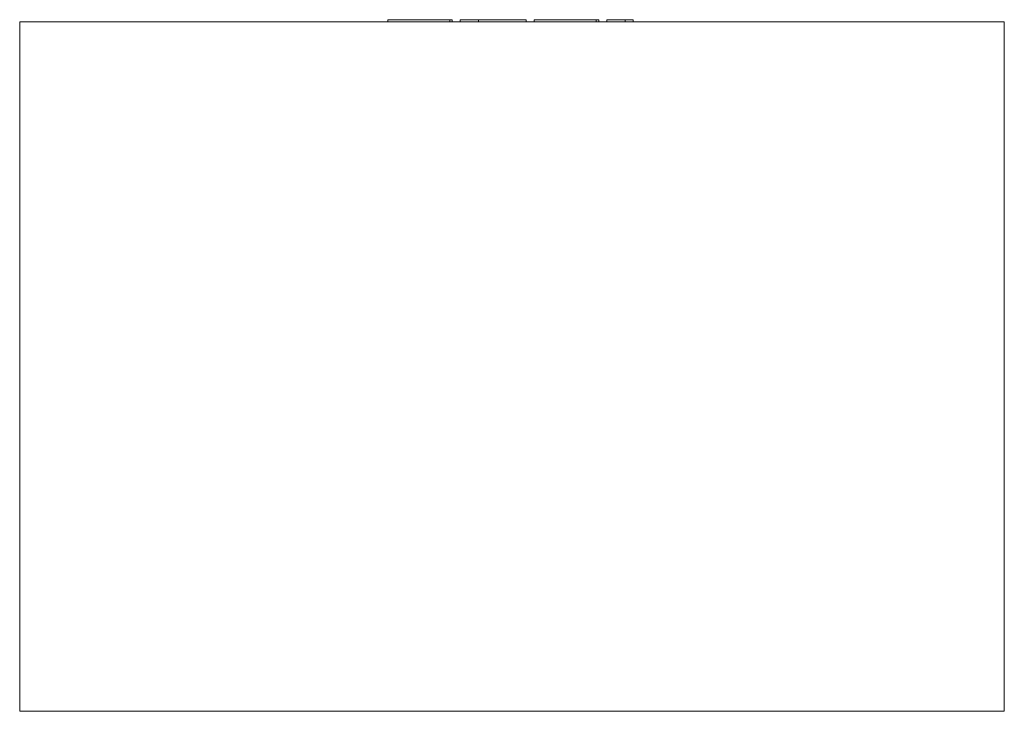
# Model space of a CAD drawing. Header units: millimetres. Extents: x -450 to 450, y 100 to 732.
import ezdxf

# ---------------------------------------------------------------- set-up
doc = ezdxf.new("R2010")
doc.units = ezdxf.units.MM

# ---------------------------------------------------------------- blocks, each defined once
blk = doc.blocks.new('RSen_55_ME_FB_LOD200 - fan coils_jaga - bamw0_06309022-bt-20 - wall mounted - 2 pipe_jaga_briza 22_lxhxd 900x630x230 mm-260409-back')
at = {"lineweight": 18}
for p, q in [((-450, 730), (450, 730)), ((-450, 730), (-450, 100)), ((450, 100), (450, 730)), ((450, 100), (-450, 100))]:
    blk.add_line(p, q, dxfattribs=at)
blk = doc.blocks.new('RSen_55_GM_FB_logo - SH_jaga - standard-260147-back')
at = {"lineweight": 18}
for p, q in [((-113.63, 732), (-113.63, 730)), ((-113.63, 732), (-101.73, 732)), ((-101.73, 732), (-68.67, 732)), ((-68.67, 732), (-56.94, 732)), ((-56.94, 730), (-56.94, 732)), ((-56.94, 732), (-54.61, 732)), ((-54.61, 730), (-54.61, 732)), ((-47.36, 732), (-30.52, 732)), ((-47.36, 730), (-47.36, 732)), ((-30.52, 732), (-30.52, 730)), ((-30.52, 732), (-22.97, 732)), ((-30.52, 730), (-30.52, 732)), ((-22.97, 732), (-2.79, 732)), ((-2.79, 732), (13, 732)), ((13, 730), (13, 732)), ((20.33, 732), (20.33, 730)), ((20.33, 732), (32.24, 732)), ((32.24, 732), (65.3, 732)), ((65.3, 732), (77.03, 732)), ((77.02, 732), (79.35, 732)), ((77.03, 730), (77.03, 732)), ((79.35, 730), (79.35, 732)), ((86.66, 732), (103.4, 732)), ((86.66, 730), (86.66, 732)), ((103.4, 732), (107.33, 732)), ((103.4, 732), (103.4, 730)), ((107.33, 732), (110.65, 732)), ((110.65, 730), (110.65, 732))]:
    blk.add_line(p, q, dxfattribs=at)

msp = doc.modelspace()

# ---------------------------------------------------------------- block references
at = {"lineweight": 18}
for name in ['RSen_55_ME_FB_LOD200 - fan coils_jaga - bamw0_06309022-bt-20 - wall mounted - 2 pipe_jaga_briza 22_lxhxd 900x630x230 mm-260409-back', 'RSen_55_GM_FB_logo - SH_jaga - standard-260147-back']:
    msp.add_blockref(name, (0, 0), dxfattribs=at)

doc.saveas('drawing.dxf')
